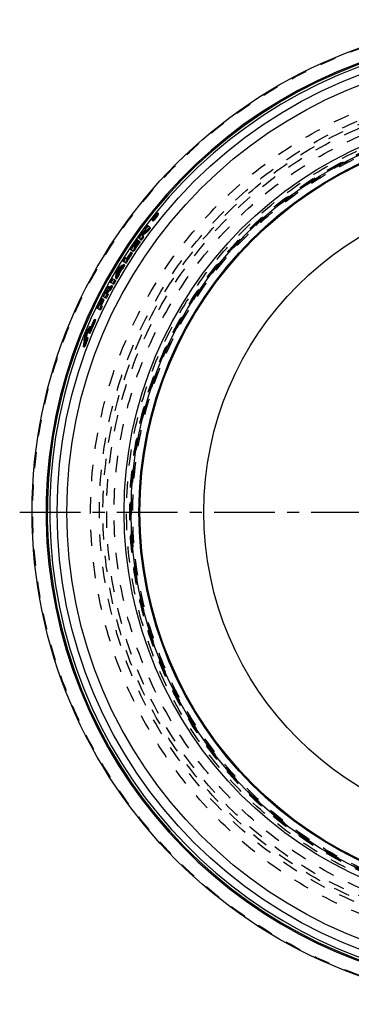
# Model space of a CAD drawing. Header units: millimetres. Extents: x 201 to 797, y 302 to 698.
# Tile 1 of 16: x 201 to 335, y 302 to 698. Entities that reach past the tile are written whole.
import ezdxf

# ---------------------------------------------------------------- set-up
doc = ezdxf.new("R2010")
doc.units = ezdxf.units.MM
doc.header["$LTSCALE"] = 65.185185
doc.linetypes.add('CENTER', pattern=[0.6, 0.375, -0.075, 0.075, -0.075])
doc.linetypes.add('HIDDEN', pattern=[0.2, 0.1, -0.1])
doc.layers.get('0').update_dxf_attribs({"linetype": 'CONTINUOUS'})
for name, color, linetype in [('FASEN', 7, 'CONTINUOUS'), ('KOERPER', 7, 'CONTINUOUS'), ('KONST.EL_MIT_GEO', 7, 'CONTINUOUS')]:
    doc.layers.add(name, color=color, linetype=linetype)

msp = doc.modelspace()

# ---------------------------------------------------------------- linework, layer by layer
at = {"color": 2, "linetype": 'CENTER'}
msp.add_line((201.31, 500), (797.22, 500), dxfattribs=at)
at = {"layer": 'FASEN', "color": 8, "linetype": 'HIDDEN'}
msp.add_circle((404.31, 500), 157.5, dxfattribs=at)
at = {"layer": 'FASEN', "color": 7, "linetype": 'Continuous'}
msp.add_circle((404.31, 500), 154.61, dxfattribs=at)
at = {"layer": 'KOERPER', "color": 8, "linetype": 'HIDDEN'}
msp.add_circle((404.31, 500), 165, dxfattribs=at)
at = {"layer": 'KOERPER', "color": 7, "linetype": 'Continuous'}
msp.add_circle((404.31, 500), 128.9, dxfattribs=at)
at = {"layer": 'KONST.EL_MIT_GEO', "color": 8, "linetype": 'HIDDEN'}
for p, q in [((254.79, 617.8), (255.17, 617.5)), ((255.5, 618.86), (255.48, 618.87)), ((255.53, 619.02), (256.06, 618.59)), ((255.53, 618.47), (255.92, 618.17)), ((255.56, 618.81), (255.6, 618.78)), ((255.71, 618.69), (256.09, 618.39)), ((255.92, 618.95), (255.86, 618.93)), ((255.86, 618.57), (255.95, 618.68)), ((255.89, 618.91), (256.1, 618.74)), ((255.92, 618.95), (256.3, 618.64)), ((256.03, 618.62), (255.94, 618.51)), ((255.95, 619.22), (256.27, 618.96)), ((255.97, 619.01), (256.22, 618.81)), ((255.98, 618.48), (256.06, 618.59)), ((256.05, 619.16), (256.1, 619.17)), ((256.06, 618.59), (256.3, 618.64)), ((256.1, 619.17), (256.48, 618.87)), ((256.3, 618.83), (256.22, 618.81)), ((256.48, 618.87), (256.3, 618.83)), ((256.55, 620.01), (256.93, 619.7)), ((256.82, 620.34), (257.2, 620.03)), ((253.49, 614.52), (253.88, 614.22)), ((254.52, 617.47), (254.91, 617.17)), ((250.89, 611.02), (251.29, 610.73)), ((252.47, 613.17), (252.87, 612.88)), ((247.66, 606.41), (247.83, 606.3)), ((248.6, 609.54), (249, 609.25)), ((248.85, 609.02), (249.25, 608.73)), ((249.42, 608.96), (249.83, 608.68)), ((249.91, 609.65), (250.31, 609.36)), ((246.26, 604.31), (246.67, 604.04)), ((246.72, 605.01), (247.13, 604.74)), ((242.3, 598.05), (242.72, 597.8)), ((243.23, 599.57), (243.65, 599.31)), ((243.67, 600.29), (244.09, 600.02)), ((244.57, 601.71), (244.74, 601.61)), ((239.95, 594.06), (240.38, 593.82)), ((240.39, 594.13), (240.38, 593.82)), ((240.41, 594.74), (240.39, 594.13)), ((240.41, 594.86), (240.41, 594.74)), ((240.84, 595.6), (241.27, 595.35)), ((240.86, 596.04), (241.28, 595.79)), ((240.89, 596.85), (240.89, 596.76)), ((240.91, 597.22), (241.33, 596.97)), ((241.14, 596.51), (241.31, 596.41)), ((241.64, 597.36), (241.81, 597.26)), ((241.92, 597.83), (242.34, 597.58)), ((237.45, 590.41), (237.02, 590.65)), ((238.3, 591.12), (238.73, 590.88)), ((238.71, 591.86), (239.14, 591.62)), ((239.54, 593.33), (239.96, 593.09)), ((235.74, 586.29), (236.18, 586.06)), ((235.84, 588.67), (236.03, 588.57)), ((236.29, 588.43), (236.46, 588.34)), ((236.34, 588.53), (236.77, 588.3)), ((236.52, 587.79), (236.95, 587.56)), ((237.42, 589.48), (237.85, 589.25)), ((234.11, 583.02), (234.55, 582.8)), ((234.46, 585.99), (234.9, 585.77)), ((234.78, 585.51), (235.22, 585.29)), ((233.37, 581.5), (233.82, 581.29)), ((229.55, 574.58), (230, 574.39)), ((230.08, 574.45), (229.63, 574.64)), ((230, 574.39), (229.82, 574.14)), ((231.29, 576.98), (231.74, 576.78)), ((231.86, 577.27), (231.41, 577.47)), ((227.8, 571.5), (228.07, 571.39)), ((227.9, 570.3), (227.82, 569.76)), ((227.99, 570.85), (227.9, 570.3)), ((227.95, 571.88), (228.4, 571.69)), ((228.07, 571.39), (227.99, 570.85)), ((228.1, 572.25), (228.38, 572.14)), ((228.56, 572.39), (228.38, 572.14)), ((228.91, 572.89), (228.56, 572.39)), ((229.09, 572.04), (229.54, 571.86)), ((229.34, 573.81), (229.79, 573.62)), ((229.35, 572.46), (229.8, 572.27)), ((226.92, 566.54), (227.38, 566.37)), ((227.04, 566.6), (227.36, 566.48)), ((227.18, 566.97), (227.63, 566.8)), ((227.42, 566.94), (227.36, 566.48)), ((227.44, 567.02), (227.42, 566.94)), ((227.51, 567.57), (227.44, 567.02)), ((227.55, 567.88), (227.51, 567.57)), ((227.53, 567.89), (227.82, 567.77)), ((227.57, 568), (227.55, 567.88)), ((227.82, 569.76), (227.74, 569.21)), ((228.24, 569.72), (228.7, 569.54)), ((228.79, 570.03), (228.34, 570.21))]:
    msp.add_line(p, q, dxfattribs=at)
at = {"layer": 'KONST.EL_MIT_GEO', "color": 7, "linetype": 'Continuous'}
for p, q in [((255.53, 618.47), (255.27, 618.68)), ((255.56, 618.81), (255.5, 618.86)), ((255.71, 618.69), (255.6, 618.78)), ((255.68, 619.08), (255.89, 618.91)), ((255.72, 618.9), (255.68, 618.89)), ((255.86, 618.93), (255.72, 618.9)), ((255.84, 619.11), (256.05, 619.16)), ((255.84, 619.11), (255.97, 619.01)), ((255.85, 619.3), (255.95, 619.22)), ((252.42, 613.21), (251.43, 613.95)), ((253.49, 614.52), (252.45, 615.3)), ((249.91, 609.65), (248.85, 610.4)), ((249.84, 611.78), (250.11, 612)), ((249.84, 611.78), (250.24, 611.49)), ((250.11, 612), (250.57, 612.36)), ((250.41, 611.63), (250.24, 611.49)), ((250.45, 611.58), (250.29, 611.46)), ((250.89, 611.02), (250.29, 611.46)), ((250.53, 611.65), (250.45, 611.58)), ((251.74, 612.6), (251.26, 612.22)), ((252.23, 612.98), (251.74, 612.6)), ((251.78, 613.31), (252.03, 613.5)), ((252.47, 613.17), (252.23, 612.98)), ((247.66, 606.41), (246.83, 606.98)), ((248.6, 609.54), (248.36, 609.71)), ((248.85, 609.02), (248.61, 609.19)), ((249.42, 608.96), (249.18, 609.13)), ((244.57, 601.71), (243.47, 602.41)), ((246.72, 605.01), (245.64, 605.73)), ((246.26, 604.31), (246.01, 604.47)), ((240.85, 598.17), (241.38, 598.48)), ((240.85, 598.17), (241.27, 597.92)), ((241.38, 597.98), (241.27, 597.92)), ((241.54, 598.07), (241.38, 597.98)), ((241.91, 598.8), (242.17, 598.95)), ((243.67, 600.29), (242.57, 600.97)), ((239.95, 594.06), (239.98, 594.98)), ((240.04, 596.7), (240.05, 596.82)), ((240.04, 596.51), (240.04, 596.7)), ((240.05, 596.82), (240.47, 596.57)), ((240.42, 595.04), (240.41, 594.86)), ((240.44, 595.65), (240.42, 595.04)), ((240.46, 596.26), (240.44, 595.65)), ((240.47, 596.57), (240.46, 596.26)), ((240.84, 595.67), (240.84, 595.6)), ((240.89, 596.76), (240.88, 596.66)), ((240.88, 596.66), (241.14, 596.51)), ((240.9, 596.94), (240.89, 596.85)), ((240.91, 597.22), (240.9, 596.94)), ((240.99, 597.27), (240.91, 597.22)), ((241.39, 597.51), (241.31, 597.46)), ((241.39, 597.51), (241.64, 597.36)), ((236.95, 589.95), (237.18, 590.15)), ((237.18, 590.15), (237.4, 590.34)), ((238.71, 591.86), (237.57, 592.49)), ((239.54, 593.33), (238.4, 593.97)), ((234.2, 586.12), (234.46, 585.99)), ((234.58, 586.88), (235.74, 586.29)), ((235.58, 588.81), (235.84, 588.67)), ((235.62, 588.25), (236.52, 587.79)), ((236.03, 588.57), (236.29, 588.43)), ((236.65, 588.92), (236.21, 589.15)), ((236.52, 588.69), (236.34, 588.53)), ((236.88, 589.01), (236.52, 588.69)), ((237.42, 589.48), (236.88, 589.01)), ((236.95, 589.95), (237.39, 589.72)), ((237.54, 589.85), (237.39, 589.72)), ((237.68, 589.97), (237.54, 589.85)), ((233.2, 583.46), (234.11, 583.02)), ((234.52, 585.64), (234.78, 585.51)), ((232.2, 582.06), (233.37, 581.5)), ((229.28, 574.21), (229.55, 574.58)), ((231.14, 577.05), (231.29, 576.98)), ((227.53, 571.03), (227.62, 571.58)), ((227.62, 571.58), (227.8, 571.5)), ((227.75, 570.57), (227.68, 570.13)), ((227.95, 571.88), (227.88, 571.44)), ((227.92, 572.32), (228.19, 572.7)), ((227.92, 572.32), (228.1, 572.25)), ((228.18, 572.2), (227.95, 571.88)), ((228.41, 572.52), (228.18, 572.2)), ((228.48, 572.62), (228.41, 572.52)), ((228.64, 572.85), (228.48, 572.62)), ((229.1, 573.49), (228.64, 572.85)), ((229.34, 573.81), (229.1, 573.49)), ((229.19, 572.53), (229.35, 572.46)), ((226.91, 566.65), (227.04, 566.6)), ((227.21, 568.84), (227.29, 569.39)), ((227.29, 569.39), (227.37, 569.94)), ((227.43, 568.39), (227.37, 567.95)), ((227.37, 567.95), (227.53, 567.89)), ((227.49, 568.82), (227.43, 568.39)), ((227.55, 569.26), (227.49, 568.82)), ((228.08, 569.79), (228.24, 569.72))]:
    msp.add_line(p, q, dxfattribs=at)
for radius in [198, 187.94, 184, 161, 158.2, 155]:
    msp.add_circle((404.31, 500), radius, dxfattribs=at)
at = {"layer": 'KONST.EL_MIT_GEO', "color": 8, "linetype": 'HIDDEN'}
for radius in [197.71, 174.46, 170.93, 169.5, 168, 165, 160, 158.7, 158.5, 158, 157.5]:
    msp.add_circle((404.31, 500), radius, dxfattribs=at)
at = {"layer": 'KONST.EL_MIT_GEO', "color": 7, "linetype": 'Continuous'}
for centre, radius, start, end in [((404.31, 500), 192.4, 107.8302, 72.1698), ((404.31, 500), 191.9, 107.8376, 72.1624), ((404.31, 500), 190.91, 107.8414, 72.1586), ((252.78, 620.27), 3.38, 309.8763, 312.193), ((258.7, 616.14), 4.33, 147.4419, 149.7531), ((251.82, 621.32), 4.8, 312.2034, 314.4381), ((250.51, 622.67), 6.68, 314.4096, 316.1958), ((404.31, 500), 190.53, 141.3427, 141.4704), ((249.22, 623.91), 8.47, 316.1775, 317.6584), ((248.2, 624.84), 9.86, 317.647, 318.9784), ((404.31, 500), 190.38, 141.3427, 141.3853), ((404.31, 500), 190.33, 141.3427, 141.3853), ((247.61, 625.35), 10.64, 318.9717, 322.7709), ((260.16, 615.45), 5.91, 135.5299, 137.4139), ((247.71, 625.28), 10.51, 322.768, 323.6213), ((259.33, 616.61), 4.59, 131.4528, 133.7962), ((404.31, 500), 190.68, 142.792, 143.3025), ((404.69, 499.78), 190.62, 142.8083, 143.3177), ((404.31, 500), 189.37, 142.7918, 143.3024), ((404.31, 500), 190.68, 144.1096, 144.6202), ((404.69, 499.78), 190.62, 144.123, 144.6324), ((404.31, 500), 189.37, 144.1095, 144.6201), ((365.13, 467.38), 184.31, 127.9888, 128.4964), ((364.92, 467.59), 183.95, 128.1626, 128.4509), ((364.77, 467.76), 184.26, 127.8215, 128.302), ((364.92, 467.66), 183.96, 127.7007, 127.9887), ((404.31, 500), 190.68, 144.8755, 146.3222), ((404.69, 499.78), 190.62, 145.8494, 146.3305), ((404.31, 500), 189.37, 144.8754, 146.3221), ((404.31, 500), 190.38, 144.8755, 145.8116), ((404.31, 500), 190.17, 144.9606, 145.8115), ((404.31, 500), 189.88, 144.9605, 145.8115), ((404.31, 500), 189.67, 144.8754, 145.8115), ((404.31, 500), 190.68, 147.5135, 148.0241), ((404.69, 499.78), 190.62, 147.5192, 148.0286), ((404.31, 500), 189.37, 146.5774, 148.0241), ((404.31, 500), 189.67, 146.5774, 147.5135), ((404.31, 500), 190.68, 149.0122, 149.4843), ((331.58, 446.62), 176.63, 120.5091, 120.708), ((331.7, 446.51), 176.35, 120.2907, 120.7478), ((331.69, 446.59), 175.88, 120.5478, 120.6915), ((331.29, 447.11), 176.06, 120.0113, 120.4097), ((404.31, 500), 189.37, 148.2794, 148.8163), ((404.31, 500), 189.37, 149.6801, 150.217), ((416.45, 589.4), 176.56, 177.6898, 178.1871), ((404.69, 499.78), 190.62, 149.0144, 149.4854), ((416.63, 589.31), 175.9, 177.8057, 177.9255), ((404.31, 500), 189.58, 148.9338, 149.5626), ((404.31, 500), 189.88, 149.0997, 149.3967), ((331.96, 446.14), 176.4, 120.9246, 121.0456), ((355.92, 454.36), 180.38, 130.6969, 131.0751), ((404.31, 500), 189.37, 151.2382, 151.8016), ((404.31, 500), 190.68, 150.4723, 150.9829), ((404.69, 499.78), 190.62, 150.4712, 150.9807), ((404.31, 500), 189.37, 150.4723, 150.9829), ((404.31, 500), 190.68, 153.1487, 154.5102), ((404.31, 500), 190.68, 152.2415, 152.8934), ((404.69, 499.78), 190.62, 152.3774, 152.8868), ((246.34, 583.14), 12.16, 150.8287, 152.2397), ((404.31, 500), 190.38, 152.2415, 152.3828), ((245.58, 583.58), 11.29, 148.0321, 150.8778), ((404.31, 500), 189.37, 152.3828, 152.8934), ((404.31, 500), 190.17, 152.2415, 152.3828), ((233.09, 590.12), 3.32, 332.1973, 335.7225), ((404.31, 500), 189.88, 152.2083, 152.3828), ((245.44, 583.7), 10.61, 147.8821, 149.3923), ((404.69, 499.78), 190.62, 153.9906, 154.5), ((404.31, 500), 190.38, 153.1487, 153.9997), ((404.31, 500), 189.37, 153.9997, 154.5103), ((404.31, 500), 190.17, 153.2338, 153.9997), ((404.31, 500), 189.88, 153.2338, 153.9997), ((379.44, 464.75), 185.82, 143.9124, 144.198), ((404.31, 500), 189.55, 156.0137, 157.503), ((404.31, 500), 189.37, 156.0137, 157.503), ((411.31, 542.56), 185.97, 171.1941, 171.5353), ((411.45, 542.54), 185.83, 171.0513, 171.3236), ((379.61, 464.63), 186.03, 144.198, 144.4834), ((410.55, 542.67), 185.21, 172.2184, 172.5603), ((410.81, 542.63), 185.46, 171.8767, 172.2184), ((224.76, 567.88), 2.59, 335.378, 339.3039), ((404.31, 500), 189.37, 158.3965, 159.29), ((404.31, 500), 189.55, 158.3965, 158.9928), ((411.14, 542.58), 185.52, 171.4599, 171.7325)]:
    msp.add_arc(centre, radius, start, end, dxfattribs=at)
at = {"layer": 'KONST.EL_MIT_GEO', "color": 8, "linetype": 'HIDDEN'}
for centre, radius, start, end in [((262.82, 613.19), 9.48, 137.2749, 144.4511), ((260.08, 614.96), 5.73, 147.3621, 149.6404), ((261.57, 614.01), 7.5, 145.4419, 147.3892), ((261.3, 614.4), 7.46, 137.4492, 143.8758), ((262.85, 613.13), 9.05, 142.7129, 145.4392), ((404.31, 500), 190.48, 141.3427, 141.3853), ((404.31, 500), 190.18, 141.3852, 141.4703), ((249.83, 623.55), 7.7, 317.721, 320.4232), ((263.64, 612.54), 10.04, 140.3089, 142.7466), ((404.69, 499.78), 190.47, 141.3624, 141.4897), ((249.21, 624.07), 8.51, 320.3818, 322.287), ((251.36, 622.21), 6.15, 315.8146, 317.6341), ((261.59, 614.32), 7.81, 135.6537, 137.2648), ((250.1, 623.36), 7.86, 317.6037, 325.1201), ((263.29, 612.83), 9.58, 138.8986, 140.3217), ((257.53, 617.42), 2.07, 137.4372, 141.3524), ((404.31, 500), 190.18, 141.1989, 141.2861), ((404.69, 499.78), 190.13, 141.4048, 141.4897), ((249.43, 623.9), 8.23, 322.2828, 323.1696), ((260.5, 615.39), 6.28, 133.767, 135.6725), ((249.88, 623.57), 7.67, 323.1653, 324.334), ((404.69, 499.78), 190.13, 141.2189, 141.3059), ((251.5, 622.39), 6.15, 325.0896, 326.9091), ((252.77, 621.56), 4.63, 326.8828, 329.0438), ((404.69, 499.78), 189.32, 142.8083, 143.3177), ((404.69, 499.78), 189.32, 144.123, 144.6324), ((365.06, 467.49), 183.64, 127.6574, 128.521), ((404.69, 499.78), 190.62, 144.8871, 145.8494), ((404.69, 499.78), 189.32, 144.8871, 146.3305), ((404.69, 499.78), 190.32, 144.8871, 145.8211), ((404.69, 499.78), 190.11, 144.972, 145.8211), ((404.69, 499.78), 189.82, 144.972, 145.8211), ((404.69, 499.78), 189.61, 144.8871, 145.8211), ((404.69, 499.78), 189.32, 146.5852, 148.0286), ((404.69, 499.78), 189.61, 146.5852, 147.5192), ((404.69, 499.78), 189.32, 148.2834, 148.819), ((331.41, 447), 175.79, 119.9521, 120.2906), ((404.69, 499.78), 189.32, 149.6809, 150.2165), ((416.81, 589.26), 175.65, 177.8685, 178.0121), ((404.69, 499.78), 189.52, 148.9362, 149.5636), ((404.69, 499.78), 189.82, 149.1018, 149.3981), ((417.33, 589.24), 176.17, 177.4845, 177.6658), ((332.1, 445.99), 176.17, 120.8341, 121.0154), ((331.84, 446.44), 175.65, 120.4877, 120.6314), ((356.13, 454.14), 180.23, 130.6455, 131.091), ((404.69, 499.78), 189.32, 151.2354, 151.7975), ((404.69, 499.78), 189.32, 150.4712, 150.9807), ((404.69, 499.78), 190.62, 152.2364, 152.3774), ((246.72, 582.94), 12.1, 150.7807, 152.2346), ((404.69, 499.78), 190.32, 152.2364, 152.3774), ((246.45, 583.09), 11.79, 149.3816, 150.7901), ((404.69, 499.78), 189.32, 152.3774, 152.8868), ((404.69, 499.78), 190.11, 152.2364, 152.3774), ((404.69, 499.78), 189.82, 152.2033, 152.3774), ((356.58, 453.66), 180.23, 131.2076, 131.6635), ((404.69, 499.78), 190.62, 153.1415, 153.9906), ((404.69, 499.78), 190.32, 153.1415, 153.9906), ((404.69, 499.78), 189.32, 153.9906, 154.5), ((404.69, 499.78), 190.11, 153.2264, 153.9906), ((404.69, 499.78), 189.82, 153.2264, 153.9906), ((404.69, 499.78), 189.49, 156, 157.4858), ((404.69, 499.78), 189.32, 156, 157.4858), ((411.54, 542.46), 185.46, 170.9308, 172.1549), ((379.88, 464.38), 185.64, 143.9538, 144.6859), ((379.72, 464.5), 185.72, 143.8176, 144.2928), ((411.26, 542.5), 185.46, 171.7205, 172.0982), ((404.69, 499.78), 189.32, 158.3774, 159.2689), ((404.69, 499.78), 189.49, 158.3774, 158.9724)]:
    msp.add_arc(centre, radius, start, end, dxfattribs=at)
at = {"layer": 'KONST.EL_MIT_GEO', "color": 7, "linetype": 'Continuous'}
for points, knots in [([(254.5, 617.57), (254.51, 617.73), (254.72, 618.12), (254.95, 618.48), (255.11, 618.7)], [0, 0, 0, 0, 0.373792, 1, 1, 1, 1]), ([(254.79, 617.97), (254.78, 617.96), (254.78, 617.93), (254.77, 617.91), (254.77, 617.9)], [0, 0, 0, 0, 0.536519, 1, 1, 1, 1]), ([(254.77, 617.9), (254.77, 617.89), (254.77, 617.87), (254.77, 617.85), (254.77, 617.84)], [0, 0, 0, 0, 0.548072, 1, 1, 1, 1]), ([(254.77, 617.84), (254.77, 617.83), (254.77, 617.82), (254.78, 617.81), (254.79, 617.8)], [0, 0, 0, 0, 0.539667, 1, 1, 1, 1]), ([(254.83, 618.07), (254.82, 618.05), (254.8, 618.02), (254.79, 617.99), (254.79, 617.97)], [0, 0, 0, 0, 0.528275, 1, 1, 1, 1]), ([(254.79, 617.8), (254.8, 617.79), (254.9, 617.78), (254.98, 617.86), (255.05, 617.91)], [0, 0, 0, 0, 0.136303, 1, 1, 1, 1]), ([(255.53, 619.02), (255.59, 619.09), (255.67, 619.16), (255.82, 619.33), (255.85, 619.3)], [0, 0, 0, 0, 0.681818, 1, 1, 1, 1]), ([(255.65, 618.92), (255.67, 618.95), (255.68, 618.98), (255.73, 619.04), (255.71, 619.05)], [0, 0, 0, 0, 0.663892, 1, 1, 1, 1]), ([(256.29, 619.9), (256.26, 619.88), (256.14, 619.79), (256.02, 619.68), (255.94, 619.59)], [0, 0, 0, 0, 0.211524, 1, 1, 1, 1]), ([(256.58, 619.64), (256.55, 619.6), (256.42, 619.39), (256.28, 619.2), (256.17, 619.05)], [0, 0, 0, 0, 0.229453, 1, 1, 1, 1]), ([(256.38, 619.97), (256.37, 619.96), (256.33, 619.94), (256.3, 619.92), (256.29, 619.9)], [0, 0, 0, 0, 0.471625, 1, 1, 1, 1]), ([(256.55, 620.01), (256.55, 620.02), (256.48, 620.03), (256.42, 619.99), (256.38, 619.97)], [0, 0, 0, 0, 0.157409, 1, 1, 1, 1]), ([(256.51, 619.74), (256.52, 619.76), (256.53, 619.79), (256.54, 619.83), (256.55, 619.84)], [0, 0, 0, 0, 0.528255, 1, 1, 1, 1]), ([(256.54, 620.25), (256.55, 620.26), (256.59, 620.28), (256.62, 620.3), (256.64, 620.31)], [0, 0, 0, 0, 0.528421, 1, 1, 1, 1]), ([(256.57, 619.97), (256.57, 619.98), (256.57, 619.99), (256.56, 620.01), (256.55, 620.01)], [0, 0, 0, 0, 0.539627, 1, 1, 1, 1]), ([(256.55, 619.84), (256.55, 619.85), (256.56, 619.88), (256.57, 619.9), (256.57, 619.92)], [0, 0, 0, 0, 0.536477, 1, 1, 1, 1]), ([(256.57, 619.92), (256.57, 619.93), (256.57, 619.95), (256.57, 619.97), (256.57, 619.97)], [0, 0, 0, 0, 0.548045, 1, 1, 1, 1]), ([(256.84, 620.24), (256.84, 620.22), (256.82, 620.09), (256.76, 619.98), (256.71, 619.88)], [0, 0, 0, 0, 0.183421, 1, 1, 1, 1]), ([(256.78, 620.35), (256.79, 620.35), (256.8, 620.35), (256.82, 620.34), (256.82, 620.34)], [0, 0, 0, 0, 0.533053, 1, 1, 1, 1]), ([(256.82, 620.34), (256.83, 620.33), (256.85, 620.3), (256.85, 620.26), (256.84, 620.24)], [0, 0, 0, 0, 0.415357, 1, 1, 1, 1]), ([(254.57, 617.45), (254.56, 617.45), (254.54, 617.46), (254.53, 617.46), (254.52, 617.47)], [0, 0, 0, 0, 0.533059, 1, 1, 1, 1]), ([(254.63, 617.47), (254.62, 617.46), (254.6, 617.46), (254.58, 617.45), (254.57, 617.45)], [0, 0, 0, 0, 0.544542, 1, 1, 1, 1]), ([(254.71, 617.5), (254.69, 617.5), (254.67, 617.48), (254.64, 617.47), (254.63, 617.47)], [0, 0, 0, 0, 0.535471, 1, 1, 1, 1]), ([(254.81, 617.57), (254.79, 617.55), (254.76, 617.53), (254.72, 617.51), (254.71, 617.5)], [0, 0, 0, 0, 0.528382, 1, 1, 1, 1]), ([(236.01, 589.55), (236.04, 589.61), (236.18, 589.82), (236.32, 590.03), (236.43, 590.17)], [0, 0, 0, 0, 0.271792, 1, 1, 1, 1]), ([(237, 590.1), (236.96, 590.05), (236.76, 589.8), (236.58, 589.55), (236.45, 589.34)], [0, 0, 0, 0, 0.213224, 1, 1, 1, 1]), ([(236.68, 590.46), (236.72, 590.49), (236.8, 590.57), (236.95, 590.68), (237.02, 590.65)], [0, 0, 0, 0, 0.380823, 1, 1, 1, 1]), ([(237.02, 590.65), (237.07, 590.62), (237.08, 590.4), (237.04, 590.25), (237.01, 590.14)], [0, 0, 0, 0, 0.325916, 1, 1, 1, 1]), ([(236.21, 589.15), (236.18, 589.16), (236.09, 589.06), (236.04, 588.99), (235.99, 588.93)], [0, 0, 0, 0, 0.297922, 1, 1, 1, 1]), ([(236.12, 588.76), (236.13, 588.78), (236.17, 588.88), (236.21, 588.98), (236.22, 589.05)], [0, 0, 0, 0, 0.298905, 1, 1, 1, 1]), ([(236.22, 589.05), (236.23, 589.07), (236.23, 589.1), (236.22, 589.14), (236.21, 589.15)], [0, 0, 0, 0, 0.66126, 1, 1, 1, 1]), ([(236.64, 588.77), (236.65, 588.79), (236.66, 588.83), (236.67, 588.91), (236.65, 588.92)], [0, 0, 0, 0, 0.395444, 1, 1, 1, 1]), ([(229.63, 574.64), (229.66, 574.63), (229.63, 574.47), (229.56, 574.23), (229.44, 573.96), (229.34, 573.81)], [0, 0, 0, 0, 0.109729, 0.380102, 1, 1, 1, 1]), ([(229.55, 574.58), (229.56, 574.6), (229.58, 574.62), (229.62, 574.65), (229.63, 574.64)], [0, 0, 0, 0, 0.677331, 1, 1, 1, 1]), ([(231.14, 577.05), (231.18, 577.16), (231.25, 577.26), (231.36, 577.48), (231.41, 577.47)], [0, 0, 0, 0, 0.688878, 1, 1, 1, 1]), ([(231.41, 577.47), (231.46, 577.45), (231.37, 577.21), (231.34, 577.09), (231.29, 576.98)], [0, 0, 0, 0, 0.301771, 1, 1, 1, 1]), ([(227.62, 571.58), (227.63, 571.64), (227.7, 571.9), (227.8, 572.15), (227.92, 572.32)], [0, 0, 0, 0, 0.222575, 1, 1, 1, 1]), ([(229.09, 572.04), (229.04, 572.06), (229.12, 572.3), (229.15, 572.42), (229.19, 572.53)], [0, 0, 0, 0, 0.301829, 1, 1, 1, 1]), ([(229.35, 572.46), (229.31, 572.35), (229.24, 572.25), (229.14, 572.02), (229.09, 572.04)], [0, 0, 0, 0, 0.688939, 1, 1, 1, 1]), ([(226.92, 566.54), (226.91, 566.55), (226.9, 566.59), (226.91, 566.62), (226.91, 566.65)], [0, 0, 0, 0, 0.32729, 1, 1, 1, 1]), ([(227.11, 566.81), (227.08, 566.74), (227.03, 566.66), (226.95, 566.53), (226.92, 566.54)], [0, 0, 0, 0, 0.704149, 1, 1, 1, 1]), ([(228.08, 569.79), (228.12, 569.89), (228.19, 570), (228.29, 570.23), (228.34, 570.21)], [0, 0, 0, 0, 0.688885, 1, 1, 1, 1]), ([(228.34, 570.21), (228.39, 570.19), (228.31, 569.95), (228.29, 569.83), (228.24, 569.72)], [0, 0, 0, 0, 0.301775, 1, 1, 1, 1])]:
    msp.add_open_spline(points, degree=3, knots=knots, dxfattribs=at)
for points in [[(254.88, 618.19), (254.86, 618.15), (254.84, 618.11), (254.83, 618.07)], [(254.96, 618.32), (254.93, 618.28), (254.91, 618.23), (254.88, 618.19)], [(255.27, 618.8), (255.19, 618.69), (255.12, 618.58), (255.05, 618.47)], [(256.29, 620.05), (256.33, 620.09), (256.38, 620.13), (256.42, 620.16)], [(256.42, 620.16), (256.46, 620.19), (256.5, 620.22), (256.54, 620.25)], [(256.45, 619.63), (256.47, 619.66), (256.49, 619.7), (256.51, 619.74)], [(256.71, 619.88), (256.67, 619.8), (256.63, 619.72), (256.58, 619.64)], [(256.64, 620.31), (256.68, 620.33), (256.73, 620.35), (256.78, 620.35)], [(254.94, 617.67), (254.9, 617.64), (254.85, 617.6), (254.81, 617.57)], [(236.43, 590.17), (236.51, 590.27), (236.59, 590.37), (236.68, 590.46)], [(237.01, 590.14), (236.99, 590.08), (236.98, 590.01), (236.95, 589.95)], [(235.99, 588.93), (235.94, 588.84), (235.89, 588.76), (235.84, 588.67)]]:
    msp.add_open_spline(points, degree=3, dxfattribs=at)
at = {"layer": 'KONST.EL_MIT_GEO', "color": 8, "linetype": 'HIDDEN'}
for points, knots in [([(254.91, 617.17), (254.96, 617.13), (255.19, 617.25), (255.46, 617.48), (255.87, 617.89), (256.3, 618.4), (256.7, 618.93), (257.02, 619.43), (257.18, 619.74), (257.25, 619.99), (257.2, 620.03)], [0, 0, 0, 0, 0.049049, 0.156866, 0.314617, 0.5, 0.685383, 0.843134, 0.950951, 1, 1, 1, 1]), ([(255.05, 617.91), (255.09, 617.94), (255.26, 618.08), (255.41, 618.24), (255.53, 618.37)], [0, 0, 0, 0, 0.204403, 1, 1, 1, 1]), ([(256.93, 619.7), (256.89, 619.73), (256.72, 619.64), (256.5, 619.47), (256.18, 619.15), (255.85, 618.76), (255.54, 618.35), (255.3, 617.97), (255.18, 617.72), (255.13, 617.53), (255.17, 617.5)], [0, 0, 0, 0, 0.04905, 0.156967, 0.314751, 0.5, 0.685249, 0.843033, 0.95095, 1, 1, 1, 1]), ([(255.34, 617.54), (255.37, 617.56), (255.52, 617.67), (255.66, 617.81), (255.77, 617.92)], [0, 0, 0, 0, 0.19059, 1, 1, 1, 1]), ([(255.68, 619.08), (255.66, 619.09), (255.62, 619.03), (255.59, 619.01), (255.57, 618.99)], [0, 0, 0, 0, 0.336179, 1, 1, 1, 1]), ([(255.89, 619.27), (255.9, 619.27), (255.9, 619.2), (255.86, 619.16), (255.84, 619.11)], [0, 0, 0, 0, 0.113574, 1, 1, 1, 1]), ([(256.06, 618.78), (256.05, 618.78), (256.01, 618.75), (255.99, 618.72), (255.97, 618.7)], [0, 0, 0, 0, 0.285396, 1, 1, 1, 1]), ([(256.03, 618.62), (256.05, 618.64), (256.06, 618.66), (256.1, 618.73), (256.08, 618.72), (256.08, 618.71)], [0, 0, 0, 0, 0.68809, 0.870998, 1, 1, 1, 1]), ([(256.6, 619.68), (256.56, 619.64), (256.37, 619.47), (256.2, 619.28), (256.07, 619.13)], [0, 0, 0, 0, 0.226621, 1, 1, 1, 1]), ([(256.23, 619), (256.23, 619), (256.16, 618.99), (256.13, 618.94), (256.09, 618.91)], [0, 0, 0, 0, 0.114895, 1, 1, 1, 1]), ([(256.11, 619.09), (256.15, 619.14), (256.27, 619.31), (256.38, 619.49), (256.45, 619.63)], [0, 0, 0, 0, 0.279448, 1, 1, 1, 1]), ([(256.22, 618.81), (256.23, 618.83), (256.25, 618.87), (256.3, 618.94), (256.27, 618.96)], [0, 0, 0, 0, 0.395649, 1, 1, 1, 1]), ([(256.75, 619.17), (256.77, 619.21), (256.84, 619.32), (256.9, 619.44), (256.93, 619.53)], [0, 0, 0, 0, 0.298236, 1, 1, 1, 1]), ([(256.86, 619.9), (256.85, 619.89), (256.82, 619.87), (256.79, 619.85), (256.78, 619.83)], [0, 0, 0, 0, 0.485042, 1, 1, 1, 1]), ([(257.2, 620.03), (257.17, 620.06), (257.02, 620.02), (256.93, 619.95), (256.86, 619.9)], [0, 0, 0, 0, 0.332236, 1, 1, 1, 1]), ([(256.95, 619.67), (256.95, 619.67), (256.94, 619.69), (256.94, 619.7), (256.93, 619.7)], [0, 0, 0, 0, 0.540388, 1, 1, 1, 1]), ([(254.52, 617.47), (254.51, 617.48), (254.49, 617.51), (254.5, 617.55), (254.5, 617.57)], [0, 0, 0, 0, 0.41533, 1, 1, 1, 1]), ([(254.96, 617.52), (254.95, 617.49), (254.91, 617.39), (254.87, 617.28), (254.88, 617.21)], [0, 0, 0, 0, 0.334324, 1, 1, 1, 1]), ([(254.88, 617.21), (254.88, 617.2), (254.89, 617.19), (254.9, 617.17), (254.91, 617.17)], [0, 0, 0, 0, 0.540423, 1, 1, 1, 1]), ([(255.17, 617.5), (255.2, 617.48), (255.27, 617.51), (255.32, 617.53), (255.34, 617.54)], [0, 0, 0, 0, 0.634753, 1, 1, 1, 1]), ([(237.45, 590.41), (237.4, 590.44), (237.19, 590.32), (237.08, 590.19), (237, 590.1)], [0, 0, 0, 0, 0.32055, 1, 1, 1, 1]), ([(237.39, 589.72), (237.44, 589.87), (237.5, 590.07), (237.51, 590.37), (237.45, 590.41)], [0, 0, 0, 0, 0.686877, 1, 1, 1, 1]), ([(236.65, 588.92), (236.63, 588.93), (236.56, 588.88), (236.44, 588.73), (236.34, 588.56), (236.28, 588.44)], [0, 0, 0, 0, 0.098712, 0.316896, 1, 1, 1, 1]), ([(236.46, 588.34), (236.48, 588.38), (236.55, 588.52), (236.61, 588.66), (236.64, 588.77)], [0, 0, 0, 0, 0.282707, 1, 1, 1, 1]), ([(229.79, 573.62), (229.9, 573.77), (230.01, 574.04), (230.08, 574.28), (230.11, 574.44), (230.08, 574.45)], [0, 0, 0, 0, 0.620015, 0.890048, 1, 1, 1, 1]), ([(230.08, 574.45), (230.07, 574.45), (230.03, 574.43), (230.01, 574.41), (230, 574.39)], [0, 0, 0, 0, 0.32999, 1, 1, 1, 1]), ([(231.86, 577.27), (231.81, 577.29), (231.7, 577.06), (231.63, 576.96), (231.58, 576.85)], [0, 0, 0, 0, 0.311734, 1, 1, 1, 1]), ([(231.74, 576.78), (231.79, 576.89), (231.82, 577.01), (231.91, 577.25), (231.86, 577.27)], [0, 0, 0, 0, 0.69678, 1, 1, 1, 1]), ([(228.38, 572.14), (228.34, 572.09), (228.21, 571.85), (228.1, 571.6), (228.07, 571.39)], [0, 0, 0, 0, 0.221826, 1, 1, 1, 1]), ([(229.64, 572.34), (229.6, 572.23), (229.57, 572.11), (229.49, 571.87), (229.54, 571.85)], [0, 0, 0, 0, 0.69672, 1, 1, 1, 1]), ([(229.54, 571.85), (229.59, 571.83), (229.69, 572.06), (229.76, 572.17), (229.8, 572.27)], [0, 0, 0, 0, 0.311687, 1, 1, 1, 1]), ([(227.36, 566.48), (227.36, 566.45), (227.36, 566.42), (227.37, 566.37), (227.38, 566.37)], [0, 0, 0, 0, 0.672627, 1, 1, 1, 1]), ([(227.38, 566.37), (227.43, 566.35), (227.53, 566.58), (227.59, 566.69), (227.63, 566.8)], [0, 0, 0, 0, 0.308015, 1, 1, 1, 1]), ([(228.8, 570.03), (228.75, 570.05), (228.64, 569.82), (228.58, 569.71), (228.54, 569.61)], [0, 0, 0, 0, 0.311734, 1, 1, 1, 1]), ([(228.7, 569.54), (228.74, 569.65), (228.77, 569.77), (228.84, 570.01), (228.8, 570.03)], [0, 0, 0, 0, 0.69678, 1, 1, 1, 1])]:
    msp.add_open_spline(points, degree=3, knots=knots, dxfattribs=at)
for points in [[(255.13, 617.86), (255.1, 617.8), (255.07, 617.74), (255.04, 617.68)], [(256.09, 618.91), (256.06, 618.88), (256.03, 618.85), (256, 618.82)], [(256.78, 619.83), (256.72, 619.79), (256.66, 619.73), (256.6, 619.68)], [(256.93, 619.53), (256.94, 619.57), (256.96, 619.62), (256.95, 619.67)], [(255.04, 617.68), (255.01, 617.63), (254.98, 617.58), (254.96, 617.52)]]:
    msp.add_open_spline(points, degree=3, dxfattribs=at)

doc.saveas('drawing.dxf')
